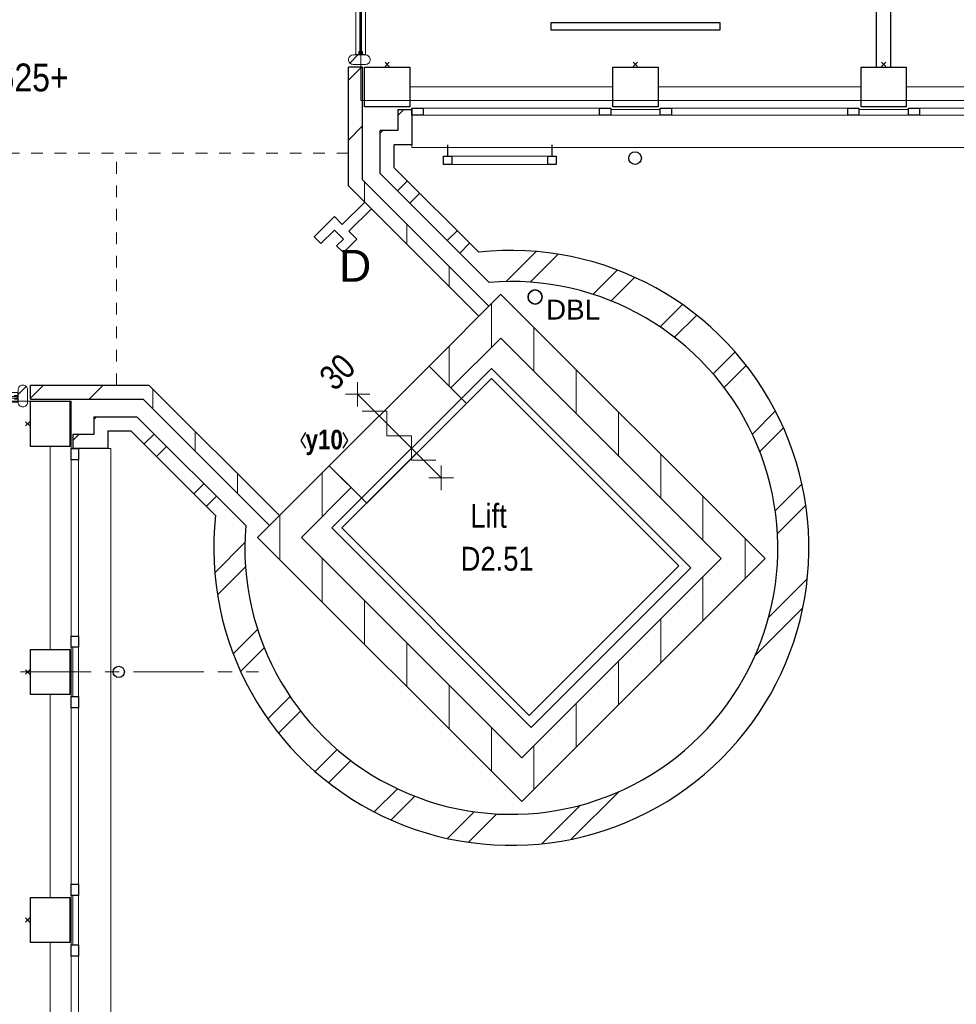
# Model space of a CAD drawing. Header units: millimetres. Extents: x -75976 to 232306, y 42824 to 140527.
# Tile 80 of 199: x 166346 to 172987, y 74742 to 81727. Entities that reach past the tile are written whole.
import ezdxf
from ezdxf.enums import TextEntityAlignment as Align

# ---------------------------------------------------------------- set-up
doc = ezdxf.new("R2010")
doc.units = ezdxf.units.MM
doc.header["$LTSCALE"] = 400
doc.header["$PDMODE"] = 3
doc.header["$PDSIZE"] = 15
doc.linetypes.add('CENTER', pattern=[2, 1.25, -0.25, 0.25, -0.25])
doc.linetypes.add('STYLE_01', pattern=[0.416641, 0.208282, -0.208359])
for name, color, linetype, lineweight in [('BA-blusmiddelen', 7, 'Continuous', 15), ('BA-Brandveiligheid', 7, 'Continuous', 15), ('Buitenkozijnen', 140, 'Continuous', 15), ('Kozijnmerken', 43, 'Continuous', 9), ('mat-baksteen', 5, 'Continuous', 25), ('mat-beton (ihwg)', 5, 'Continuous', 25), ('mat-glas-hor', 140, 'Continuous', 15), ('mat-kalkzandsteen', 5, 'Continuous', 25), ('mat-naaldhout', 140, 'Continuous', 15), ('None', 7, 'Continuous', 9), ('Ruimtenummers', 5, 'Continuous', 25), ('Tekst', 140, 'Continuous', 15)]:
    doc.layers.add(name, color=color, linetype=linetype, lineweight=lineweight)
for name, color, linetype in [('inr', 4, 'Continuous'), ('plat', 5, 'Continuous'), ('stramien', 1, 'CENTER')]:
    doc.layers.add(name, color=color, linetype=linetype)
doc.styles.add('Arial', font='arial.ttf', dxfattribs={"height": 176.388889})
doc.styles.add('Arial Narrow', font='ARIALN.TTF', dxfattribs={"height": 222.25})
doc.styles.add('Arial Narrow (bold)', font='ARIALNB.TTF', dxfattribs={"height": 172.861111})

# ---------------------------------------------------------------- blocks, each defined once
blk = doc.blocks.new('Kolom 280x320')
at = {"layer": 'mat-beton (ihwg)', "lineweight": 25}
blk.add_lwpolyline([(-300, 160), (-20, 160), (-20, -160), (-300, -160)], close=True, dxfattribs=at)
at = {"layer": 'None', "color": 92, "linetype": 'Continuous', "lineweight": 5}
blk.add_point((0, 0), dxfattribs=at)
blk = doc.blocks.new('Gevelpui best 1410 (2D)')
at = {"layer": 'Buitenkozijnen', "lineweight": 15}
for p, q in [((-260, 0), (-260, -1410)), ((-260, 0), (-210, 0)), ((-210, 0), (-210, -1410)), ((-260, -1410), (-210, -1410))]:
    blk.add_line(p, q, dxfattribs=at)
at = {"layer": 'Buitenkozijnen', "color": 92, "lineweight": 25}
for points in [[(-260, 0), (-210, 0), (-210, -80), (-260, -80)], [(-260, -1330), (-210, -1330), (-210, -1410), (-260, -1410)]]:
    blk.add_lwpolyline(points, close=True, dxfattribs=at)
at = {"layer": 'None', "color": 43, "linetype": 'Continuous', "lineweight": 9}
blk.add_line((-410, 15), (-410, -1425), dxfattribs=at)
blk = doc.blocks.new('*X1015')
at = {"layer": 'None', "lineweight": 9}
for p, q in [((1800, -8364.9), (1800, -8224.2)), ((1500, -8664.9), (1500, -8353.8)), ((1200, -8964.9), (1200, -8653.8)), ((900, -9264.9), (900, -8953.8)), ((600, -9564.9), (600, -9253.8)), ((300, -9864.9), (300, -9553.8))]:
    blk.add_line(p, q, dxfattribs=at)
blk = doc.blocks.new('*X1016')
at = {"layer": 'None', "lineweight": 9}
for p, q in [((103.6, -6260.4), (316.6, -6047.3)), ((275.6, -6264.8), (473.9, -6066.4)), ((720.2, -6350.9), (892.7, -6178.4)), ((849.6, -6397.8), (1017, -6230.4)), ((1196.2, -6582), (1354.4, -6423.8)), ((1298.6, -6656), (1455.3, -6499.3)), ((1571.1, -6914.2), (1727, -6758.3)), ((1649.9, -7011.8), (1806.8, -6854.9)), ((1849.9, -7342.5), (2014, -7178.4)), ((1902.9, -7465.9), (2071.2, -7297.6)), ((2012.6, -7886.8), (2202, -7697.5)), ((2028.3, -8047.6), (2229.2, -7846.7)), ((-1961.6, -8325.6), (-1748.6, -8112.5)), ((-1942.5, -8482.9), (-1744.1, -8284.5)), ((1966.4, -8640.2), (2239.9, -8366.7)), ((1870.4, -8912.6), (2207.8, -8575.2)), ((-1830.5, -8901.6), (-1658, -8729.1)), ((-1778.5, -9026), (-1611.1, -8858.6)), ((-1585.2, -9363.3), (-1427, -9205.2)), ((-1509.7, -9464.2), (-1353, -9307.6)), ((-1250.7, -9735.9), (-1094.7, -9580)), ((-1154.1, -9815.7), (-997.2, -9658.8)), ((-830.6, -10023), (-666.4, -9858.8)), ((-711.4, -10080.1), (-543.1, -9911.8)), ((566.3, -10216.7), (903.7, -9879.3)), ((357.8, -10248.8), (631.3, -9975.3)), ((-311.4, -10210.9), (-122.1, -10021.6)), ((-162.2, -10238.1), (38.7, -10037.2))]:
    blk.add_line(p, q, dxfattribs=at)
blk = doc.blocks.new('*X1017')
at = {"layer": 'None', "lineweight": 9}
for p, q in [((300, -6895.8), (300, -6584.8)), ((600, -7195.5), (600, -6884.5)), ((900, -7495.3), (900, -7184.3)), ((1200, -7795.1), (1200, -7484.1)), ((1500, -8094.8), (1500, -7783.8)), ((1800, -8224.2), (1800, -8083.6))]:
    blk.add_line(p, q, dxfattribs=at)
blk = doc.blocks.new('*X1018')
at = {"layer": 'None', "lineweight": 9}
for p, q in [((-1500, -8234.3), (-1500, -8075.8)), ((-1200, -8534.3), (-1200, -8223.2)), ((-900, -8834.3), (-900, -8523.2)), ((-600, -9134.3), (-600, -8823.2)), ((-300, -9434.3), (-300, -9123.2)), ((0, -9734.3), (0, -9423.2))]:
    blk.add_line(p, q, dxfattribs=at)
blk = doc.blocks.new('*X1019')
at = {"layer": 'None', "lineweight": 9}
for p, q in [((-1200, -7928.4), (-1200, -7617.2)), ((-1500, -8075.8), (-1500, -7917.2))]:
    blk.add_line(p, q, dxfattribs=at)
blk = doc.blocks.new('*X1020')
at = {"layer": 'None', "lineweight": 9}
for p, q in [((-2463, -7412.7), (-2392.3, -7342)), ((-2374.8, -7500.9), (-2304.1, -7430.2)), ((-2109.4, -7766.3), (-2038.7, -7695.6)), ((-2021.2, -7854.5), (-1950.5, -7783.8))]:
    blk.add_line(p, q, dxfattribs=at)
blk = doc.blocks.new('*X1021')
at = {"layer": 'None', "lineweight": 9}
blk.add_line((-2810, -7229), (-2801, -7220), dxfattribs=at)
blk = doc.blocks.new('*X1022')
at = {"layer": 'None', "lineweight": 9}
blk.add_line((-2968.9, -7388), (-2926, -7345), dxfattribs=at)
blk = doc.blocks.new('*X1023')
at = {"layer": 'None', "lineweight": 9}
blk.add_line((-2818.9, -7238), (-2810, -7229), dxfattribs=at)
blk = doc.blocks.new('*X1024')
at = {"layer": 'None', "lineweight": 9}
for p, q in [((-2400, -7164.6), (-2400, -7023.2)), ((-2100, -7464.6), (-2100, -7323.2)), ((-1800, -7764.6), (-1800, -7623.2))]:
    blk.add_line(p, q, dxfattribs=at)
blk = doc.blocks.new('*X1025')
at = {"layer": 'None', "lineweight": 9}
for p, q in [((-3268.9, -7087.3), (-3176.6, -6995)), ((-2852.4, -7095), (-2752.4, -6995))]:
    blk.add_line(p, q, dxfattribs=at)
blk = doc.blocks.new('*X1026')
at = {"layer": 'None', "lineweight": 9}
for p, q in [((-666.9, -5616.7), (-596.2, -5546)), ((-578.7, -5704.9), (-508, -5634.2)), ((-313.4, -5970.2), (-242.7, -5899.5)), ((-225.2, -6058.4), (-154.5, -5987.7))]:
    blk.add_line(p, q, dxfattribs=at)
blk = doc.blocks.new('*X1027')
at = {"layer": 'None', "lineweight": 9}
blk.add_line((-788.9, -5208), (-780, -5199), dxfattribs=at)
blk = doc.blocks.new('*X1028')
at = {"layer": 'None', "lineweight": 9}
blk.add_line((-663.9, -5083), (-621, -5040), dxfattribs=at)
blk = doc.blocks.new('*X1029')
at = {"layer": 'None', "lineweight": 9}
blk.add_line((-780, -5199), (-771, -5190), dxfattribs=at)
blk = doc.blocks.new('*X1030')
at = {"layer": 'None', "lineweight": 9}
for p, q in [((-1013.9, -4832.3), (-921.6, -4740)), ((-1013.9, -5256.6), (-913.9, -5156.6))]:
    blk.add_line(p, q, dxfattribs=at)
blk = doc.blocks.new('*X1031')
at = {"layer": 'None', "lineweight": 9}
for p, q in [((0, -6728.4), (0, -6417.2)), ((-300, -7001.8), (-300, -6717.2))]:
    blk.add_line(p, q, dxfattribs=at)
blk = doc.blocks.new('*X1032')
at = {"layer": 'None', "lineweight": 9}
for p, q in [((-900, -5694.7), (-900, -5553.3)), ((-600, -5994.7), (-600, -5853.3)), ((-300, -6294.7), (-300, -6153.3))]:
    blk.add_line(p, q, dxfattribs=at)
blk = doc.blocks.new('HWA')
at = {"layer": 'None', "color": 92, "linetype": 'Continuous', "lineweight": 25}
blk.add_circle((0, -74), 40, dxfattribs=at)
blk = doc.blocks.new('030min zelfsluitend Y')
at = {"layer": 'BA-Brandveiligheid', "color": 7, "linetype": 'Continuous', "lineweight": 15}
for p, q in [((-61.7, 480.2), (61.7, 356.7)), ((61.7, 480.2), (-61.7, 356.7)), ((-61.7, -480.2), (61.7, -356.7)), ((61.7, -480.2), (-61.7, -356.7))]:
    blk.add_line(p, q, dxfattribs=at)
at = {"layer": 'None', "color": 7, "linetype": 'Continuous', "lineweight": 15}
for p, q in [((0, -418.5), (0, 418.5)), ((61.7, 188.6), (-61.7, 312.1)), ((61.7, 188.6), (-61.7, 65.2)), ((61.7, -58.3), (-61.7, 65.2)), ((61.7, -58.3), (-61.7, -181.8)), ((61.7, -305.3), (-61.7, -181.8))]:
    blk.add_line(p, q, dxfattribs=at)
at = {"layer": 'BA-Brandveiligheid', "color": 43, "insert": (-102.6, 722.4), "char_height": 177.8, "attachment_point": 1, "style": 'Arial Narrow'}
blk.add_mtext('30', dxfattribs=at)
blk = doc.blocks.new('DBL aansluiting')
at = {"layer": 'BA-blusmiddelen', "color": 140, "linetype": 'Continuous', "lineweight": 9}
blk.add_lwpolyline([(360, 112.5), (360, 45), (292.5, 45), (292.5, -45), (427.5, -45), (427.5, -112.5), (225, -112.5), (225, -33.75), (0, -33.75), (0, 33.75), (225, 33.75), (225, 112.5)], close=True, dxfattribs=at)
blk = doc.blocks.new('*U1079')
at = {"layer": 'None', "color": 92, "linetype": 'Continuous', "lineweight": 25}
for p, q in [((-310, -5370), (-310, -5290)), ((430, -5370), (430, -5290))]:
    blk.add_line(p, q, dxfattribs=at)
at = {"layer": 'None', "color": 140, "linetype": 'Continuous', "lineweight": 15}
blk.add_lwpolyline([(-340, -5370), (460, -5370), (460, -5430), (-340, -5430)], close=True, dxfattribs=at)
at = {"layer": 'None', "color": 92, "linetype": 'Continuous', "lineweight": 25}
for points in [[(-340, -5370), (-280, -5370), (-280, -5430), (-340, -5430)], [(400, -5370), (460, -5370), (460, -5430), (400, -5430)]]:
    blk.add_lwpolyline(points, close=True, dxfattribs=at)
blk = doc.blocks.new('*X129')
at = {"layer": 'None', "lineweight": 5}
blk.add_line((-23.7, -23.7), (33.5, 33.5), dxfattribs=at)
blk = doc.blocks.new('houten stijl 67 x 114')
at = {"layer": 'mat-naaldhout', "color": 140, "linetype": 'Continuous', "lineweight": 15, "flags": 128}
blk.add_lwpolyline([(33.5, 0), (33.5, 0, -0.414214), (0, -33.5), (0, -33.5, -0.414214), (-33.5, 0), (-33.5, 88), (-33.5, 88, -0.414214), (0, 121.5), (0, 121.5, -0.414214), (33.5, 88)], format="xyb", close=True, dxfattribs=at)
at = {"layer": 'mat-naaldhout', "color": 140}
blk.add_blockref('*X129', (0, 0), dxfattribs=at)
blk = doc.blocks.new('*U1084')
at = {"layer": 'mat-glas-hor', "color": 8, "lineweight": 5}
blk.add_lwpolyline([(-3355.9, -7046.5), (-3355.9, -7116.5), (-4115.4, -7116.5), (-4115.4, -7046.5)], close=True, dxfattribs=at)
at = {"layer": 'mat-glas-hor', "color": 140, "lineweight": 15}
blk.add_lwpolyline([(-3362.4, -7076.5), (-3362.4, -7086.5), (-4115.4, -7086.5), (-4115.4, -7076.5)], close=True, dxfattribs=at)
at = {"layer": 'mat-naaldhout', "color": 140, "linetype": 'Continuous', "lineweight": 15, "flags": 128}
for points in [[(-4115.4, -7071.2), (-4115.4, -7046.2), (-4114.4, -7046.2, -0.414214), (-4112.4, -7048.2), (-4112.4, -7064.7, 0.414214), (-4108.9, -7068.2), (-4092.4, -7068.2, -0.414214), (-4090.4, -7070.2), (-4090.4, -7071.2)], [(-3355.9, -7071.2), (-3355.9, -7046.2), (-3356.9, -7046.2, 0.414214), (-3358.9, -7048.2), (-3358.9, -7064.7, -0.414214), (-3362.4, -7068.2), (-3378.9, -7068.2, 0.414214), (-3380.9, -7070.2), (-3380.9, -7071.2)], [(-4115.4, -7091.8), (-4115.4, -7116.8), (-4114.4, -7116.8, 0.414214), (-4112.4, -7114.8), (-4112.4, -7098.3, -0.414214), (-4108.9, -7094.8), (-4092.4, -7094.8, 0.414214), (-4090.4, -7092.8), (-4090.4, -7091.8)], [(-3355.9, -7091.8), (-3355.9, -7116.8), (-3356.9, -7116.8, -0.414214), (-3358.9, -7114.8), (-3358.9, -7098.3, 0.414214), (-3362.4, -7094.8), (-3378.9, -7094.8, -0.414214), (-3380.9, -7092.8), (-3380.9, -7091.8)]]:
    blk.add_lwpolyline(points, format="xyb", close=True, dxfattribs=at)
at = {"layer": 'None', "color": 7, "rotation": 180}
for p in [(-4148.9, -7028.5), (-3322.4, -7028.5)]:
    blk.add_blockref('houten stijl 67 x 114', p, dxfattribs=at)
blk = doc.blocks.new('*U1085')
at = {"layer": 'None', "color": 7}
blk.add_blockref('*U1084', (0, 0), dxfattribs=at)
blk = doc.blocks.new('*X1115')
at = {"layer": 'None', "lineweight": 5}
blk.add_line((-922.4, 1906), (-880.4, 1948), dxfattribs=at)
blk = doc.blocks.new('*U1116')
at = {"layer": 'mat-glas-hor', "color": 140, "lineweight": 15}
blk.add_lwpolyline([(-919.9, 694.2), (-919.9, 1894.3), (-907.9, 1894.3), (-907.9, 694.2)], close=True, dxfattribs=at)
at = {"layer": 'mat-naaldhout', "color": 140, "linetype": 'Continuous', "lineweight": 15}
for points in [[(-905.4, 1906), (-905.4, 1881), (-880.4, 1881), (-880.4, 2015), (-947.4, 2015), (-947.4, 1906)], [(-905.4, 688.9), (-905.4, 713.9), (-880.4, 713.9), (-880.4, 579.9), (-947.4, 579.9), (-947.4, 688.9)]]:
    blk.add_lwpolyline(points, close=True, dxfattribs=at)
at = {"layer": 'None', "color": 43, "linetype": 'Continuous', "lineweight": 9}
for p, q in [((-2033.9, 915), (-933.9, 915)), ((206.1, 915), (-893.9, 915))]:
    blk.add_line(p, q, dxfattribs=at)
at = {"layer": 'None', "color": 8, "lineweight": 5}
blk.add_lwpolyline([(-880.4, 2015), (-947.4, 2015), (-947.4, 688.9), (-880.4, 688.9)], close=True, dxfattribs=at)
at = {"layer": 'None', "color": 43, "linetype": 'Continuous', "lineweight": 9}
for centre, radius, start, end in [((-933.9, 915), 1100, 90, 180), ((-893.9, 915), 1100, 0, 90), ((-933.9, 915), 335.4, 180, 270), ((-893.9, 915), 335.4, 270, 0)]:
    blk.add_arc(centre, radius, start, end, dxfattribs=at)
at = {"layer": 'mat-naaldhout', "color": 140}
blk.add_blockref('*X1115', (0, 0), dxfattribs=at)
blk = doc.blocks.new('binnenpui 880 h.o.h.')
at = {"layer": 'mat-glas-hor', "color": 8, "lineweight": 5}
blk.add_lwpolyline([(18, -33.5), (88, -33.5), (88, -846.5), (18, -846.5)], close=True, dxfattribs=at)
at = {"layer": 'mat-glas-hor', "color": 140, "lineweight": 15}
blk.add_lwpolyline([(48, -40), (58, -40), (58, -840), (48, -840)], close=True, dxfattribs=at)
at = {"layer": 'mat-naaldhout', "color": 140, "linetype": 'Continuous', "lineweight": 15, "flags": 128}
for points in [[(42.7, -33.5), (17.7, -33.5), (17.7, -34.5, 0.414214), (19.7, -36.5), (36.2, -36.5, -0.414214), (39.7, -40), (39.7, -56.5, 0.414214), (41.7, -58.5), (42.7, -58.5)], [(63.3, -33.5), (88.3, -33.5), (88.3, -34.5, -0.414214), (86.3, -36.5), (69.8, -36.5, 0.414214), (66.3, -40), (66.3, -56.5, -0.414214), (64.3, -58.5), (63.3, -58.5)], [(42.7, -846.5), (17.7, -846.5), (17.7, -845.5, -0.414214), (19.7, -843.5), (36.2, -843.5, 0.414214), (39.7, -840), (39.7, -823.5, -0.414214), (41.7, -821.5), (42.7, -821.5)], [(63.3, -846.5), (88.3, -846.5), (88.3, -845.5, 0.414214), (86.3, -843.5), (69.8, -843.5, -0.414214), (66.3, -840), (66.3, -823.5, 0.414214), (64.3, -821.5), (63.3, -821.5)]]:
    blk.add_lwpolyline(points, format="xyb", close=True, dxfattribs=at)
at = {"layer": 'None', "color": 7, "rotation": 270}
for p in [(0, 0), (0, -880)]:
    blk.add_blockref('houten stijl 67 x 114', p, dxfattribs=at)
blk = doc.blocks.new('*U1117')
at = {"layer": 'mat-glas-hor', "color": 8, "lineweight": 5}
blk.add_lwpolyline([(-962.4, 2093.1), (-892.4, 2093.1), (-892.4, 2813), (-962.4, 2813)], close=True, dxfattribs=at)
at = {"layer": 'mat-glas-hor', "color": 140, "lineweight": 15}
blk.add_lwpolyline([(-932.4, 2099.6), (-922.4, 2099.6), (-922.4, 2806.5), (-932.4, 2806.5)], close=True, dxfattribs=at)
at = {"layer": 'mat-naaldhout', "color": 140, "linetype": 'Continuous', "lineweight": 15, "flags": 128}
for points in [[(-937.7, 2813), (-962.7, 2813), (-962.7, 2812, 0.414214), (-960.7, 2810), (-944.2, 2810, -0.414214), (-940.7, 2806.5), (-940.7, 2790, 0.414214), (-938.7, 2788), (-937.7, 2788)], [(-917.2, 2813), (-892.2, 2813), (-892.2, 2812, -0.414214), (-894.2, 2810), (-910.7, 2810, 0.414214), (-914.2, 2806.5), (-914.2, 2790, -0.414214), (-916.2, 2788), (-917.2, 2788)], [(-937.7, 2093.1), (-962.7, 2093.1), (-962.7, 2094.1, -0.414214), (-960.7, 2096.1), (-944.2, 2096.1, 0.414214), (-940.7, 2099.6), (-940.7, 2116.1, -0.414214), (-938.7, 2118.1), (-937.7, 2118.1)], [(-917.2, 2093.1), (-892.2, 2093.1), (-892.2, 2094.1, 0.414214), (-894.2, 2096.1), (-910.7, 2096.1, -0.414214), (-914.2, 2099.6), (-914.2, 2116.1, 0.414214), (-916.2, 2118.1), (-917.2, 2118.1)]]:
    blk.add_lwpolyline(points, format="xyb", close=True, dxfattribs=at)
at = {"layer": 'None', "color": 7, "xscale": -1, "rotation": 270}
for p in [(-980.4, 2846.5), (-980.4, 2059.6)]:
    blk.add_blockref('houten stijl 67 x 114', p, dxfattribs=at)
blk = doc.blocks.new('*U1118')
at = {"layer": 'mat-glas-hor', "color": 8, "lineweight": 5}
blk.add_lwpolyline([(-962.4, -4653), (-892.4, -4653), (-892.4, -3897.1), (-962.4, -3897.1)], close=True, dxfattribs=at)
at = {"layer": 'mat-glas-hor', "color": 140, "lineweight": 15}
blk.add_lwpolyline([(-932.4, -4646.5), (-922.4, -4646.5), (-922.4, -3903.6), (-932.4, -3903.6)], close=True, dxfattribs=at)
at = {"layer": 'mat-naaldhout', "color": 140, "linetype": 'Continuous', "lineweight": 15, "flags": 128}
for points in [[(-937.7, -3897.1), (-962.7, -3897.1), (-962.7, -3898.1, 0.414214), (-960.7, -3900.1), (-944.2, -3900.1, -0.414214), (-940.7, -3903.6), (-940.7, -3920.1, 0.414214), (-938.7, -3922.1), (-937.7, -3922.1)], [(-917.2, -3897.1), (-892.2, -3897.1), (-892.2, -3898.1, -0.414214), (-894.2, -3900.1), (-910.7, -3900.1, 0.414214), (-914.2, -3903.6), (-914.2, -3920.1, -0.414214), (-916.2, -3922.1), (-917.2, -3922.1)], [(-937.7, -4653), (-962.7, -4653), (-962.7, -4652, -0.414214), (-960.7, -4650), (-944.2, -4650, 0.414214), (-940.7, -4646.5), (-940.7, -4630, -0.414214), (-938.7, -4628), (-937.7, -4628)], [(-917.2, -4653), (-892.2, -4653), (-892.2, -4652, 0.414214), (-894.2, -4650), (-910.7, -4650, -0.414214), (-914.2, -4646.5), (-914.2, -4630, 0.414214), (-916.2, -4628), (-917.2, -4628)]]:
    blk.add_lwpolyline(points, format="xyb", close=True, dxfattribs=at)
at = {"layer": 'None', "color": 7, "xscale": -1, "rotation": 270}
for p in [(-980.4, -3863.6), (-980.4, -4686.5)]:
    blk.add_blockref('houten stijl 67 x 114', p, dxfattribs=at)
blk = doc.blocks.new('*U1119')
at = {"layer": 'None', "color": 7}
for name in ['*U1117', '*U1116', '*U1118']:
    blk.add_blockref(name, (0, 0), dxfattribs=at)
at = {"layer": 'None', "color": 7, "xscale": -1, "rotation": 180}
for p in [(-980.4, -343.6), (-980.4, -1223.6), (-980.4, -2103.6), (-980.4, -2983.6), (-980.4, -3863.6)]:
    blk.add_blockref('binnenpui 880 h.o.h.', p, dxfattribs=at)
blk = doc.blocks.new('Kozijnmerk 50')
at = {"layer": 'Kozijnmerken', "color": 92, "linetype": 'Continuous', "lineweight": 25}
for points in [[(-132.2, 50.6), (-164.8, -5.8), (-132.2, -62.1)], [(132.2, 50.6), (164.8, -5.8), (132.2, -62.1)]]:
    blk.add_lwpolyline(points, dxfattribs=at)
at = {"layer": 'None', "color": 43, "style": 'Arial Narrow (bold)'}
blk.add_attdef('merk', text='', height=138.3, dxfattribs=at).set_placement((0, 0), align=Align.MIDDLE_CENTER)

msp = doc.modelspace()

# ---------------------------------------------------------------- linework, layer by layer
at = {"linetype": 'Continuous', "lineweight": 0}
msp.add_lwpolyline([(168764.86587, 81154.32264), (190880.03821, 81154.32264), (190880.03821, 88962.80534), (168764.86587, 88962.80534)], close=True, dxfattribs=at)
at = {"linetype": 'Continuous', "lineweight": 0, "flags": 128}
msp.add_lwpolyline([(166421.85564, 79020.0182), (158956.85564, 79020.0182), (158956.85564, 78760.0182), (153411.815, 78760.0182), (153411.815, 43959.97757), (158831.85564, 43959.97757), (158831.85564, 49485.38852), (161291.85564, 49485.38852), (161291.85564, 51740.0182), (166711.89627, 51740.0182), (166711.89627, 79020.0182), (166421.85564, 79020.0182)], dxfattribs=at)
at = {"layer": 'Buitenkozijnen', "color": 43, "linetype": 'Continuous', "lineweight": 9, "flags": 128}
for points in [[(191161.85564, 81049.97757), (191161.85564, 80819.97757), (169126.85564, 80819.97757), (169126.85564, 80840.0182)], [(166971.85564, 78685.0182), (166991.85564, 78685.0182), (166991.85564, 51370.0182), (166761.89627, 51370.0182)]]:
    msp.add_lwpolyline(points, dxfattribs=at)
at = {"layer": 'Buitenkozijnen', "lineweight": 15}
for points in [[(170886.85564, 81049.97757), (170886.85564, 81090.0182), (170536.85564, 81090.0182), (170536.85564, 81049.97757)], [(172646.85564, 81049.97757), (172646.85564, 81090.0182), (172296.85564, 81090.0182), (172296.85564, 81049.97757)], [(166721.85564, 77275.0182), (166761.89627, 77275.0182), (166761.89627, 76925.0182), (166721.85564, 76925.0182)], [(166721.85564, 75515.0182), (166761.89627, 75515.0182), (166761.89627, 75165.0182), (166721.85564, 75165.0182)]]:
    msp.add_lwpolyline(points, close=True, dxfattribs=at)
at = {"layer": 'inr'}
msp.add_lwpolyline([(170111.85564, 81654.48989), (171311.85564, 81654.48989), (171311.85564, 81704.48989), (170111.85564, 81704.48989)], close=True, dxfattribs=at)
at = {"layer": 'mat-baksteen', "lineweight": 25}
for p, q in [((169026.85564, 81090.0182), (169026.85564, 80940.0182)), ((169026.85564, 81090.0182), (169126.85564, 81090.0182)), ((169126.85564, 81090.0182), (169126.85564, 80840.0182)), ((168901.85564, 80635.35875), (168901.85564, 80940.0182)), ((169026.85564, 80940.0182), (168901.85564, 80940.0182)), ((169001.85564, 80676.78011), (169001.85564, 80840.0182)), ((169126.85564, 80840.0182), (169001.85564, 80840.0182)), ((169601.25635, 80077.37939), (169001.85564, 80676.78011)), ((169673.81537, 79863.39901), (168901.85564, 80635.35875)), ((166871.85564, 78910.0182), (167176.51509, 78910.0182)), ((166871.85564, 78910.0182), (166871.85564, 78785.0182)), ((167176.51509, 78910.0182), (167948.47483, 78138.05847)), ((166971.85564, 78810.0182), (167135.09373, 78810.0182)), ((166971.85564, 78810.0182), (166971.85564, 78685.0182)), ((167135.09373, 78810.0182), (167734.49445, 78210.61749)), ((166721.85564, 78785.0182), (166721.85564, 78685.0182)), ((166871.85564, 78785.0182), (166721.85564, 78785.0182)), ((166971.85564, 78685.0182), (166721.85564, 78685.0182))]:
    msp.add_line(p, q, dxfattribs=at)
at = {"layer": 'mat-baksteen', "color": 140, "linetype": 'Continuous', "lineweight": 15}
for points in [[(169513.65759, 79005.32304), (168806.5508, 78298.21625), (168541.38576, 78563.3813), (169248.49254, 79270.48808)], [(171104.64784, 77838.59685), (169973.27699, 76707.226), (168559.06343, 78121.43956), (169690.43428, 79252.81041)], [(171019.79503, 77852.73898), (169959.13486, 76792.07881), (168629.77411, 78121.43956), (169690.43428, 79182.09973)]]:
    msp.add_lwpolyline(points, close=True, dxfattribs=at)
at = {"layer": 'mat-baksteen', "lineweight": 25}
for radius, start, end in [(2110, 173.725682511, 96.274317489), (1890, 175.20337257, 94.79662743)]:
    msp.add_arc((169831.85564, 77980.0182), radius, start, end, dxfattribs=at)
at = {"layer": 'mat-kalkzandsteen', "lineweight": 25}
for p, q in [((168776.85564, 81390.0182), (168676.85564, 81390.0182)), ((168676.85564, 80549.23177), (168676.85564, 81390.0182)), ((168776.85564, 80590.65312), (168776.85564, 81390.0182)), ((169602.04593, 79624.04147), (168676.85564, 80549.23177)), ((169672.75661, 79694.75215), (168776.85564, 80590.65312)), ((169248.49254, 79270.48808), (169757.60943, 79779.60496)), ((169756.939, 79778.93454), (171631.50311, 77905.8327)), ((169404.05603, 79114.92459), (169757.60943, 79468.47798)), ((169756.99969, 79467.86824), (171320.31541, 77905.77199)), ((169404.05603, 79114.92459), (169248.49254, 79270.48808)), ((166421.85564, 79135.0182), (167262.64207, 79135.0182)), ((166421.85564, 79035.0182), (166421.85564, 79135.0182)), ((167262.64207, 79135.0182), (168187.83237, 78209.82791)), ((166421.85564, 79035.0182), (167221.22072, 79035.0182)), ((167221.22072, 79035.0182), (168117.12169, 78139.11723)), ((168032.26888, 78054.26442), (168541.38576, 78563.3813)), ((168696.94925, 78407.81781), (168541.38576, 78563.3813)), ((168343.39586, 78054.26442), (168696.94925, 78407.81781)), ((169906.10185, 76180.43144), (168032.26888, 78054.26442)), ((169906.10185, 76491.55843), (168343.39586, 78054.26442)), ((171631.50311, 77905.8327), (169906.10185, 76180.43144)), ((171320.31541, 77905.77199), (169906.10185, 76491.55843))]:
    msp.add_line(p, q, dxfattribs=at)
at = {"layer": 'None', "color": 8, "linetype": 'STYLE_01', "lineweight": 5}
for p, q in [((168676.85564, 80780.0182), (153551.85564, 80780.0182)), ((167032.64207, 79135.0182), (167032.64207, 80780.0182))]:
    msp.add_line(p, q, dxfattribs=at)
at = {"layer": 'None', "color": 92, "linetype": 'Continuous', "lineweight": 25}
msp.add_circle((170709.52236, 80745.0182), 45, dxfattribs=at)
at = {"layer": 'None', "color": 7, "linetype": 'Continuous', "lineweight": 35}
msp.add_circle((170000.79627, 79760.0182), 50, dxfattribs=at)
at = {"layer": 'plat'}
for p, q in [((172421.85564, 81390.0182), (172421.85564, 85710.0182)), ((172521.85564, 81390.0182), (172521.85564, 85710.0182))]:
    msp.add_line(p, q, dxfattribs=at)
at = {"layer": 'stramien', "lineweight": 0}
msp.add_line((153551.85564, 77100.0182), (168039.31446, 77100.0182), dxfattribs=at)

# ---------------------------------------------------------------- block references
at = {"layer": 'Buitenkozijnen', "color": 7, "rotation": 270}
for p in [(170536.85564, 80840.0182), (172296.85564, 80840.0182), (174056.85564, 80840.0182)]:
    msp.add_blockref('Gevelpui best 1410 (2D)', p, dxfattribs=at)
at = {"layer": 'Buitenkozijnen', "color": 7}
for p in [(166971.85564, 78685.0182), (166971.85564, 76925.0182), (166971.85564, 75165.0182)]:
    msp.add_blockref('Gevelpui best 1410 (2D)', p, dxfattribs=at)
at = {"layer": 'Kozijnmerken', "color": 7}
msp.add_blockref('Kozijnmerk 50', (168505.23722, 78748.6203), dxfattribs=at).add_auto_attribs({'merk': 'y10'})
at = {"layer": 'mat-baksteen', "color": 7, "rotation": 90}
for p in [(168951.85564, 81410.0182), (170711.85564, 81410.0182), (172471.85564, 81410.0182)]:
    msp.add_blockref('Kolom 280x320', p, dxfattribs=at)
at = {"layer": 'mat-baksteen'}
for name in ['*X1028', '*X1027', '*X1029', '*X1026', '*X1016', '*X1023', '*X1021', '*X1022', '*X1020']:
    msp.add_blockref(name, (169690.79627, 86130.0182), dxfattribs=at)
at = {"layer": 'mat-beton (ihwg)', "color": 7}
msp.add_blockref('HWA', (167048.62886, 77174.01845), dxfattribs=at)
at = {"layer": 'mat-kalkzandsteen'}
for name in ['*X1030', '*X1032', '*X1031', '*X1017', '*X1025', '*X1024', '*X1019', '*X1018', '*X1015']:
    msp.add_blockref(name, (169690.79627, 86130.0182), dxfattribs=at)
at = {"layer": 'None', "color": 7}
for name in ['*U1119', '*U1079', '*U1085']:
    msp.add_blockref(name, (169690.79627, 86130.0182), dxfattribs=at)
for name, p, rotation in [('DBL aansluiting', (168816.0692, 80410.0182), 225), ('Kolom 280x320', (166401.85564, 78860.0182), 180), ('Kolom 280x320', (166401.85564, 77100.0182), 180), ('Kolom 280x320', (166401.85564, 75340.0182), 180)]:
    msp.add_blockref(name, p, dxfattribs=dict(at, rotation=rotation))
at = {"layer": 'Tekst', "color": 7, "rotation": 44.99999999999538}
msp.add_blockref('030min zelfsluitend Y', (169038.14318, 78773.73066), dxfattribs=at)

# ---------------------------------------------------------------- texts
at = {"layer": 'BA-blusmiddelen', "color": 43, "insert": (168610.79627, 80094.52245), "char_height": 225.77778, "attachment_point": 1, "style": 'Arial'}
msp.add_mtext('D', dxfattribs=at)
at = {"layer": 'Ruimtenummers', "char_height": 169.333333, "attachment_point": 1, "style": 'Arial Narrow'}
for s, insert in [('Lift\\P', (169540.81397, 78292.22654)), ('D2.51', (169472.56501, 77987.74289))]:
    msp.add_mtext(s, dxfattribs=dict(at, insert=insert))
at = {"layer": 'Tekst', "color": 92, "insert": (166057.07405, 81416.25535), "char_height": 197.555556, "attachment_point": 1, "style": 'Arial Narrow'}
msp.add_mtext('6625+', dxfattribs=at)
at = {"layer": 'Tekst', "color": 0, "insert": (170077.84556, 79741.29598), "char_height": 141.111111, "attachment_point": 1, "style": 'Arial'}
msp.add_mtext('DBL\\P', dxfattribs=at)

doc.saveas('drawing.dxf')
